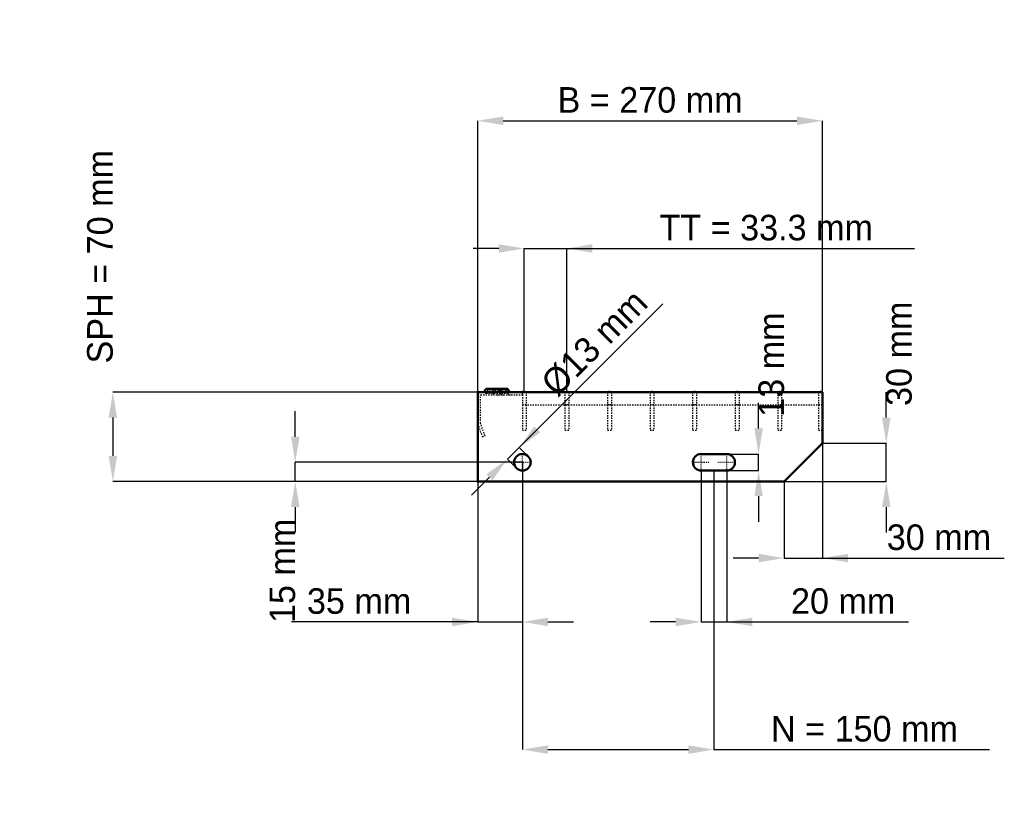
# Model space of a CAD drawing. Header units: millimetres. Extents: x -359 to 412, y -257 to 362.
import ezdxf

# ---------------------------------------------------------------- set-up
doc = ezdxf.new("R2010")
doc.units = ezdxf.units.MM
doc.linetypes.add('Center', pattern=[1.5, 0.45, -0.5, 0.05, -0.5])
doc.linetypes.add('Dashed', pattern=[2, 1, -1])
for name, color, linetype, lineweight in [('2d ConnectionPoints', 7, 'Continuous', 50), ('AM_0', 7, 'Continuous', 50), ('AM_5', 3, 'Continuous', 25), ('AM_7', 7, 'Center', 25), ('AM_9', 6, 'Dashed', 25)]:
    doc.layers.add(name, color=color, linetype=linetype, lineweight=lineweight)
doc.dimstyles.new('ISO-25', dxfattribs={"dimtxt": 2.5, "dimasz": 2.5, "dimexe": 1.25, "dimexo": 0.625, "dimtad": 1, "dimtxsty": 'Standard', "dimcen": 2.5, "dimadec": 0, "dimazin": 0, "dimtfac": 1, "dimtmove": 0, "dimatfit": 3, "dimfxl": 1, "dimarcsym": 0})

# ---------------------------------------------------------------- blocks, each defined once
blk = doc.blocks.new('1_270_3_33_33_6_VERTICAL_0_in_L10002359PX3330333350_0')
at = {"layer": 'AM_9'}
blk.add_line((35, 60), (270, 60), dxfattribs=at)
blk = doc.blocks.new('2_1000_350_33_33_2_6_3_FRONT_0_in_L10002359PX3330333350_0')
at = {"layer": 'AM_0'}
for p, q in [((6.43, 72.46), (5.01, 70)), ((6.43, 72.46), (23.57, 72.46)), ((18.99, 70), (17.57, 72.46)), ((24.99, 70), (23.57, 72.46))]:
    blk.add_line(p, q, dxfattribs=at)
at = {"layer": 'AM_7'}
for p, q in [((12, 73), (12, 67.5)), ((18, 73), (18, 67.5))]:
    blk.add_line(p, q, dxfattribs=at)
at = {"layer": 'AM_9'}
for p, q in [((7.89, 71.62), (6.3, 68.87)), ((6.43, 72.46), (7.89, 71.62)), ((22.11, 71.62), (7.89, 71.62)), ((12.43, 72.46), (11.01, 70)), ((13.89, 71.62), (12.3, 68.87)), ((12.43, 72.46), (13.89, 71.62)), ((16.11, 71.62), (17.57, 72.46)), ((17.7, 68.87), (16.11, 71.62)), ((22.11, 71.62), (23.57, 72.46)), ((23.7, 68.87), (22.11, 71.62)), ((35, 67.75), (35, 70)), ((2.25, 45.4), (2.25, 67.75)), ((2.25, 67.75), (35, 67.75)), ((23.7, 68.87), (6.3, 68.87)), ((19.28, 67.81), (21.08, 67.75)), ((0, 45), (3.64, 35)), ((5.75, 35.77), (2.25, 45.4)), ((3.64, 35), (5.75, 35.77))]:
    blk.add_line(p, q, dxfattribs=at)
blk.add_lwpolyline([(14.92, 67.75), (16.46, 67.8), (18, 67.84), (19.28, 67.81)], dxfattribs=at)
for centre, start, end in [((4.35, 70), 270, 330), ((10.35, 70), 270, 330), ((19.65, 70), 210, 270), ((25.65, 70), 210, 270)]:
    blk.add_arc(centre, 2.25, start, end, dxfattribs=at)
blk = doc.blocks.new('3_1000_0_30_33_33_3_3_HORIZONTAL_1_0_in_L10002359PX3330333350_0')
at = {"layer": 'AM_9'}
for p, q in [((267, 70), (267, 40)), ((270, 60), (267, 60)), ((270, 40), (267, 40))]:
    blk.add_line(p, q, dxfattribs=at)
blk = doc.blocks.new('4_1000_0_30_33_33_3_3_HORIZONTAL_2_0_in_L10002359PX3330333350_0')
at = {"layer": 'AM_9'}
for p, q in [((234.98, 70), (234.98, 40)), ((237.98, 70), (237.98, 40)), ((237.98, 60), (234.98, 60)), ((237.98, 40), (234.98, 40))]:
    blk.add_line(p, q, dxfattribs=at)
blk = doc.blocks.new('5_1000_0_30_33_33_3_3_HORIZONTAL_3_0_in_L10002359PX3330333350_0')
at = {"layer": 'AM_9'}
for p, q in [((201.65, 70), (201.65, 40)), ((204.65, 70), (204.65, 40)), ((204.65, 60), (201.65, 60)), ((204.65, 40), (201.65, 40))]:
    blk.add_line(p, q, dxfattribs=at)
blk = doc.blocks.new('6_1000_0_30_33_33_3_3_HORIZONTAL_4_0_in_L10002359PX3330333350_0')
at = {"layer": 'AM_9'}
for p, q in [((168.32, 70), (168.32, 40)), ((171.32, 70), (171.32, 40)), ((171.32, 60), (168.32, 60)), ((171.32, 40), (168.32, 40))]:
    blk.add_line(p, q, dxfattribs=at)
blk = doc.blocks.new('7_1000_0_30_33_33_3_3_HORIZONTAL_5_0_in_L10002359PX3330333350_0')
at = {"layer": 'AM_9'}
for p, q in [((134.99, 70), (134.99, 40)), ((137.99, 70), (137.99, 40)), ((137.99, 60), (134.99, 60)), ((137.99, 40), (134.99, 40))]:
    blk.add_line(p, q, dxfattribs=at)
blk = doc.blocks.new('8_1000_0_30_33_33_3_3_HORIZONTAL_6_0_in_L10002359PX3330333350_0')
at = {"layer": 'AM_9'}
for p, q in [((101.66, 70), (101.66, 40)), ((104.66, 70), (104.66, 40)), ((104.66, 60), (101.66, 60)), ((104.66, 40), (101.66, 40))]:
    blk.add_line(p, q, dxfattribs=at)
blk = doc.blocks.new('9_1000_0_30_33_33_3_3_HORIZONTAL_7_0_in_L10002359PX3330333350_0')
at = {"layer": 'AM_9'}
for p, q in [((68.33, 70), (68.33, 40)), ((71.33, 70), (71.33, 40)), ((71.33, 60), (68.33, 60)), ((71.33, 40), (68.33, 40))]:
    blk.add_line(p, q, dxfattribs=at)
blk = doc.blocks.new('10_1000_0_30_33_33_3_3_HORIZONTAL_8_0_in_L10002359PX3330333350_0')
at = {"layer": 'AM_9'}
for p, q in [((35, 70), (35, 40)), ((38, 70), (38, 40)), ((38, 60), (35, 60)), ((38, 40), (35, 40))]:
    blk.add_line(p, q, dxfattribs=at)
blk = doc.blocks.new('11_270_1000_350_3_33_33_6_70_3_LEFT_0_in_L10002359PX3330333350_0')
at = {"layer": 'AM_0'}
for p, q in [((270, 70), (0, 70)), ((0, 70), (0, 0)), ((270, 30), (270, 70)), ((240, 0), (270, 30)), ((195, 21.5), (175, 21.5)), ((175, 8.5), (195, 8.5)), ((0, 0), (240, 0))]:
    blk.add_line(p, q, dxfattribs=at)
blk.add_circle((35, 15), 6.5, dxfattribs=at)
for centre, start, end in [((175, 15), 90, 270), ((195, 15), 270, 90)]:
    blk.add_arc(centre, 6.5, start, end, dxfattribs=at)
at = {"layer": 'AM_7'}
for p, q in [((35, 8.175), (35, 21.825)), ((175, 8.175), (175, 21.825)), ((195, 8.175), (195, 21.825)), ((28.175, 15), (41.825, 15)), ((168.175, 15), (181.825, 15)), ((188.175, 15), (201.825, 15))]:
    blk.add_line(p, q, dxfattribs=at)
blk = doc.blocks.new('*D12')
at = {"layer": 'AM_5', "color": 0, "lineweight": -2}
for p, q in [((0, 70), (0, 282.46)), ((20, 282.46), (250, 282.46)), ((270, 70), (270, 282.46))]:
    blk.add_line(p, q, dxfattribs=at)
at = {"layer": 'AM_5', "color": 0}
for points in [[(20, 285.79), (20, 279.13), (0, 282.46)], [(250, 279.13), (250, 285.79), (270, 282.46)]]:
    blk.add_solid(points, dxfattribs=at)
at = {"layer": 'Defpoints', "color": 0}
for p in [(270, 282.46), (0, 70), (270, 70)]:
    blk.add_point(p, dxfattribs=at)
at = {"layer": 'AM_5', "color": 0, "insert": (135, 298.67), "char_height": 20, "attachment_point": 5}
blk.add_mtext('B = 270 mm', dxfattribs=at)
blk = doc.blocks.new('*D13')
at = {"layer": 'AM_5', "color": 0, "lineweight": -2}
for p, q in [((16.5, 182.46), (-3.5, 182.46)), ((36.5, 70), (36.5, 182.46)), ((36.5, 182.46), (69.83, 182.46)), ((69.83, 70), (69.83, 182.46)), ((69.83, 182.46), (342.06, 182.46)), ((89.83, 182.46), (109.83, 182.46))]:
    blk.add_line(p, q, dxfattribs=at)
at = {"layer": 'AM_5', "color": 0}
for points in [[(16.5, 179.13), (16.5, 185.79), (36.5, 182.46)], [(89.83, 185.79), (89.83, 179.13), (69.83, 182.46)]]:
    blk.add_solid(points, dxfattribs=at)
at = {"layer": 'Defpoints', "color": 0}
for p in [(69.83, 182.46), (36.5, 70), (69.83, 70)]:
    blk.add_point(p, dxfattribs=at)
at = {"layer": 'AM_5', "color": 0, "insert": (225.95, 198.67), "char_height": 20, "attachment_point": 5}
blk.add_mtext('TT = 33.3 mm', dxfattribs=at)
blk = doc.blocks.new('*D14')
at = {"layer": 'AM_5', "color": 0, "lineweight": -2}
for p, q in [((0, 70), (-285.71, 70)), ((-285.71, 50), (-285.71, 20)), ((0, 0), (-285.71, 0))]:
    blk.add_line(p, q, dxfattribs=at)
at = {"layer": 'AM_5', "color": 0}
for points in [[(-282.38, 50), (-289.05, 50), (-285.71, 70)], [(-289.05, 20), (-282.38, 20), (-285.71, 0)]]:
    blk.add_solid(points, dxfattribs=at)
at = {"layer": 'Defpoints', "color": 0}
for p in [(0, 70), (-285.71, 0), (0, 0)]:
    blk.add_point(p, dxfattribs=at)
at = {"layer": 'AM_5', "color": 0, "insert": (-295.71, 176), "char_height": 20, "attachment_point": 5, "rotation": 90}
blk.add_mtext('SPH = 70 mm', dxfattribs=at)
blk = doc.blocks.new('*D15')
at = {"layer": 'AM_5', "color": 0, "lineweight": -2}
for p, q in [((-142.86, 35), (-142.86, 55)), ((35, 15), (-142.86, 15)), ((-142.86, 0), (-142.86, 15)), ((0, 0), (-142.86, 0)), ((-142.86, -20), (-142.86, -40))]:
    blk.add_line(p, q, dxfattribs=at)
at = {"layer": 'AM_5', "color": 0}
for points in [[(-146.19, 35), (-139.52, 35), (-142.86, 15)], [(-139.52, -20), (-146.19, -20), (-142.86, 0)]]:
    blk.add_solid(points, dxfattribs=at)
at = {"layer": 'Defpoints', "color": 0}
for p in [(-142.86, 15), (35, 15), (0, 0)]:
    blk.add_point(p, dxfattribs=at)
at = {"layer": 'AM_5', "color": 0, "insert": (-152.86, -70), "char_height": 20, "attachment_point": 5, "rotation": 90}
blk.add_mtext('15 mm', dxfattribs=at)
blk = doc.blocks.new('*D16')
at = {"layer": 'AM_5', "color": 0, "lineweight": -2}
for p, q in [((35, 15), (35, -110)), ((0, 0), (0, -110)), ((0, -110), (-145.72, -110)), ((-20, -110), (-40, -110)), ((0, -110), (35, -110)), ((55, -110), (75, -110))]:
    blk.add_line(p, q, dxfattribs=at)
at = {"layer": 'AM_5', "color": 0}
for points in [[(-20, -113.33), (-20, -106.67), (0, -110)], [(55, -106.67), (55, -113.33), (35, -110)]]:
    blk.add_solid(points, dxfattribs=at)
at = {"layer": 'Defpoints', "color": 0}
for p in [(35, 15), (0, 0), (35, -110)]:
    blk.add_point(p, dxfattribs=at)
at = {"layer": 'AM_5', "color": 0, "insert": (-92.86, -93.79), "char_height": 20, "attachment_point": 5}
blk.add_mtext('35 mm', dxfattribs=at)
blk = doc.blocks.new('*D17')
at = {"layer": 'AM_5', "color": 0, "lineweight": -2}
for p, q in [((175, 8.5), (175, -110)), ((195, 8.5), (195, -110)), ((155, -110), (135, -110)), ((175, -110), (195, -110)), ((195, -110), (337.45, -110)), ((215, -110), (235, -110))]:
    blk.add_line(p, q, dxfattribs=at)
at = {"layer": 'AM_5', "color": 0}
for points in [[(155, -113.33), (155, -106.67), (175, -110)], [(215, -106.67), (215, -113.33), (195, -110)]]:
    blk.add_solid(points, dxfattribs=at)
at = {"layer": 'Defpoints', "color": 0}
for p in [(175, 8.5), (195, 8.5), (195, -110)]:
    blk.add_point(p, dxfattribs=at)
at = {"layer": 'AM_5', "color": 0, "insert": (286.23, -93.79), "char_height": 20, "attachment_point": 5}
blk.add_mtext('20 mm', dxfattribs=at)
blk = doc.blocks.new('*D18')
at = {"layer": 'AM_5', "color": 0, "lineweight": -2}
for p, q in [((220, 41.5), (220, 61.5)), ((195, 21.5), (220, 21.5)), ((220, 8.5), (220, 21.5)), ((195, 8.5), (220, 8.5)), ((220, -11.5), (220, -31.5))]:
    blk.add_line(p, q, dxfattribs=at)
at = {"layer": 'AM_5', "color": 0}
for points in [[(216.67, 41.5), (223.33, 41.5), (220, 21.5)], [(223.33, -11.5), (216.67, -11.5), (220, 8.5)]]:
    blk.add_solid(points, dxfattribs=at)
at = {"layer": 'Defpoints', "color": 0}
for p in [(195, 21.5), (220, 21.5), (195, 8.5)]:
    blk.add_point(p, dxfattribs=at)
at = {"layer": 'AM_5', "color": 0, "insert": (230, 91.5), "char_height": 20, "attachment_point": 5, "rotation": 90}
blk.add_mtext('13 mm', dxfattribs=at)
blk = doc.blocks.new('*D19')
at = {"layer": 'AM_5', "color": 0, "lineweight": -2}
for p, q in [((320, 50), (320, 70)), ((270, 30), (320, 30)), ((320, 0), (320, 30)), ((240, 0), (320, 0)), ((320, -20), (320, -40))]:
    blk.add_line(p, q, dxfattribs=at)
at = {"layer": 'AM_5', "color": 0}
for points in [[(316.67, 50), (323.33, 50), (320, 30)], [(323.33, -20), (316.67, -20), (320, 0)]]:
    blk.add_solid(points, dxfattribs=at)
at = {"layer": 'Defpoints', "color": 0}
for p in [(270, 30), (320, 30), (240, 0)]:
    blk.add_point(p, dxfattribs=at)
at = {"layer": 'AM_5', "color": 0, "insert": (330, 100), "char_height": 20, "attachment_point": 5, "rotation": 90}
blk.add_mtext('30 mm', dxfattribs=at)
blk = doc.blocks.new('*D20')
at = {"layer": 'AM_5', "color": 0, "lineweight": -2}
for p, q in [((270, 30), (270, -60)), ((240, 0), (240, -60)), ((220, -60), (200, -60)), ((240, -60), (270, -60)), ((270, -60), (412.4, -60)), ((290, -60), (310, -60))]:
    blk.add_line(p, q, dxfattribs=at)
at = {"layer": 'AM_5', "color": 0}
for points in [[(220, -63.33), (220, -56.67), (240, -60)], [(290, -56.67), (290, -63.33), (270, -60)]]:
    blk.add_solid(points, dxfattribs=at)
at = {"layer": 'Defpoints', "color": 0}
for p in [(270, 30), (240, 0), (270, -60)]:
    blk.add_point(p, dxfattribs=at)
at = {"layer": 'AM_5', "color": 0, "insert": (361.2, -43.79), "char_height": 20, "attachment_point": 5}
blk.add_mtext('30 mm', dxfattribs=at)
blk = doc.blocks.new('*D21')
at = {"layer": 'AM_5', "color": 0, "lineweight": -2}
for p, q in [((35, 15), (35, -210)), ((185, 8.5), (185, -210)), ((55, -210), (165, -210)), ((185, -210), (400.8, -210))]:
    blk.add_line(p, q, dxfattribs=at)
at = {"layer": 'AM_5', "color": 0}
for points in [[(55, -206.67), (55, -213.33), (35, -210)], [(165, -213.33), (165, -206.67), (185, -210)]]:
    blk.add_solid(points, dxfattribs=at)
at = {"layer": 'Defpoints', "color": 0}
for p in [(35, 15), (185, 8.5), (185, -210)]:
    blk.add_point(p, dxfattribs=at)
at = {"layer": 'AM_5', "color": 0, "insert": (302.9, -193.79), "char_height": 20, "attachment_point": 5}
blk.add_mtext('N = 150 mm', dxfattribs=at)
blk = doc.blocks.new('*D22')
at = {"layer": 'AM_5', "color": 0, "lineweight": -2}
for p, q in [((32.53, 26.67), (145.04, 139.18)), ((46.67, 40.81), (60.81, 54.95)), ((23.33, 17.47), (32.53, 26.67)), ((39.6, 19.6), (32.53, 26.67)), ((30.4, 10.4), (23.33, 17.47)), ((9.19, 3.33), (-4.95, -10.81))]:
    blk.add_line(p, q, dxfattribs=at)
at = {"layer": 'AM_5', "color": 0}
for points in [[(44.31, 43.17), (49.02, 38.45), (32.53, 26.67)], [(11.55, 0.98), (6.83, 5.69), (23.33, 17.47)]]:
    blk.add_solid(points, dxfattribs=at)
at = {"layer": 'Defpoints', "color": 0}
for p in [(32.53, 26.67), (39.6, 19.6), (30.4, 10.4)]:
    blk.add_point(p, dxfattribs=at)
at = {"layer": 'AM_5', "color": 0, "insert": (91.46, 108.53), "char_height": 20, "attachment_point": 5, "rotation": 45}
blk.add_mtext('Ø13 mm', dxfattribs=at)

msp = doc.modelspace()

# ---------------------------------------------------------------- linework, layer by layer
at = {"layer": '2d ConnectionPoints'}
for p in [(0, 70), (0, 70), (0, 70), (0, 70), (0, 70), (0, 70), (35, 70), (36.5, 70), (36.5, 70), (69.83, 70), (69.83, 70), (103.16, 70), (103.16, 70), (136.49, 70), (136.49, 70), (169.82, 70), (169.82, 70), (203.15, 70), (203.15, 70), (236.48, 70), (236.48, 70), (268.5, 70), (0, 0), (0, 0)]:
    msp.add_point(p, dxfattribs=at)

# ---------------------------------------------------------------- block references
for name in ['2_1000_350_33_33_2_6_3_FRONT_0_in_L10002359PX3330333350_0', '11_270_1000_350_3_33_33_6_70_3_LEFT_0_in_L10002359PX3330333350_0', '10_1000_0_30_33_33_3_3_HORIZONTAL_8_0_in_L10002359PX3330333350_0', '9_1000_0_30_33_33_3_3_HORIZONTAL_7_0_in_L10002359PX3330333350_0', '8_1000_0_30_33_33_3_3_HORIZONTAL_6_0_in_L10002359PX3330333350_0', '7_1000_0_30_33_33_3_3_HORIZONTAL_5_0_in_L10002359PX3330333350_0', '6_1000_0_30_33_33_3_3_HORIZONTAL_4_0_in_L10002359PX3330333350_0', '5_1000_0_30_33_33_3_3_HORIZONTAL_3_0_in_L10002359PX3330333350_0', '4_1000_0_30_33_33_3_3_HORIZONTAL_2_0_in_L10002359PX3330333350_0', '3_1000_0_30_33_33_3_3_HORIZONTAL_1_0_in_L10002359PX3330333350_0', '1_270_3_33_33_6_VERTICAL_0_in_L10002359PX3330333350_0']:
    msp.add_blockref(name, (0, 0))

# ---------------------------------------------------------------- dimensions: what is measured, and where the dimension line sits
at = {"layer": 'AM_5'}
for base, p1, p2, text, picture, middle in [((270, 282.46), (0, 70), (270, 70), 'B = 270 mm', '*D12', (135, 282.46)), ((69.83, 182.46), (36.5, 70), (69.83, 70), 'TT = 33.3 mm', '*D13', (225.945, 182.46)), ((270, -60), (240, 0), (270, 30), '30 mm', '*D20', (361.2, -60)), ((35, -110), (0, 0), (35, 15), '35 mm', '*D16', (-92.861, -110)), ((185, -210), (35, 15), (185, 8.5), 'N = 150 mm', '*D21', (302.898, -210)), ((195, -110), (175, 8.5), (195, 8.5), '20 mm', '*D17', (286.227, -110))]:
    dim = msp.add_linear_dim(base=base, p1=p1, p2=p2, text=text, dimstyle='ISO-25', override={"dimtxt": 20, "dimasz": 20, "dimexe": 0, "dimexo": 0, "dimgap": 6}, dxfattribs=at)
    dim.commit()
    dim.dimension.update_dxf_attribs({"geometry": picture, "text_midpoint": middle, "dimtype": 160})
for base, p1, p2, text, picture, middle in [((-285.714, 0), (0, 70), (0, 0), 'SPH = 70 mm', '*D14', (-295.714, 176)), ((320, 30), (240, 0), (270, 30), '30 mm', '*D19', (330, 100)), ((220, 21.5), (195, 8.5), (195, 21.5), '13 mm', '*D18', (230, 91.5)), ((-142.857, 15), (0, 0), (35, 15), '15 mm', '*D15', (-152.857, -70))]:
    dim = msp.add_linear_dim(base=base, p1=p1, p2=p2, angle=90, text=text, dimstyle='ISO-25', override={"dimtxt": 20, "dimasz": 20, "dimexe": 0, "dimexo": 0, "dimgap": 6}, dxfattribs=at)
    dim.commit()
    dim.dimension.update_dxf_attribs({"geometry": picture, "text_midpoint": middle, "dimtype": 160, "text_rotation": 90})
dim = msp.add_linear_dim(base=(32.525, 26.667), p1=(30.404, 10.404), p2=(39.596, 19.596), angle=45, text='Ø13 mm', dimstyle='ISO-25', override={"dimtxt": 20, "dimasz": 20, "dimexe": 0, "dimexo": 0, "dimgap": 6}, dxfattribs=at)
dim.commit()
dim.dimension.update_dxf_attribs({"geometry": '*D22', "text_midpoint": (102.924, 97.066), "dimtype": 161})

doc.saveas('drawing.dxf')
